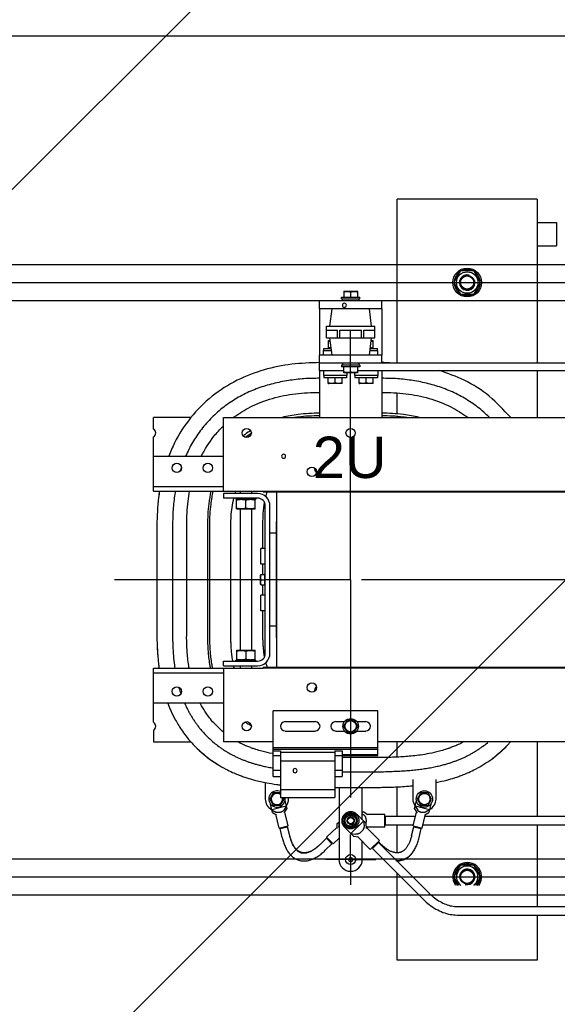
# Model space of a CAD drawing. Header units: centimetres. Extents: x -228435 to 111511, y -89367 to 428125.
# Tile 122 of 216: x -70587 to -69845, y 92964 to 94323. Entities that reach past the tile are written whole.
import ezdxf
from ezdxf.enums import TextEntityAlignment as Align

# ---------------------------------------------------------------- set-up
doc = ezdxf.new("R2010")
doc.units = ezdxf.units.CM
doc.header["$LTSCALE"] = 50
doc.linetypes.add('CENTER', pattern=[2, 1.25, -0.25, 0.25, -0.25])
doc.linetypes.add('HIDDEN2', pattern=[4.7625, 3.175, -1.5875])
doc.layers.add('ARCH_POMOCNICZE_IST', color=8, linetype='HIDDEN2')
doc.layers.add('ARCH_WIDOK_IST', color=8, linetype='Continuous')
doc.layers.add('ARCH_WIDOK', color=8, linetype='Continuous', lineweight=13)
doc.layers.add('EL_Transformator RESIBLOC', color=8, linetype='Continuous', lineweight=25)
doc.styles.add('TEXTSTYLE_4', font='txt', dxfattribs={"width": 0.8})

# ---------------------------------------------------------------- blocks, each defined once
blk = doc.blocks.new('resibloc 20-04')
at = {"layer": 'EL_Transformator RESIBLOC', "linetype": 'Continuous'}
for p, q in [((8946.12, 19094.04), (8946.12, 19116.65)), ((8965.41, 19116.65), (8946.12, 19116.65)), ((8965.41, 19116.65), (8965.41, 19094.04)), ((8965.41, 19113.44), (8968.09, 19113.44)), ((8968.09, 19113.44), (8968.09, 19110.23)), ((8965.41, 19110.23), (8968.09, 19110.23)), ((8954.84, 19106.76), (8953.91, 19105.15)), ((8956.69, 19106.76), (8954.84, 19106.76)), ((8957.62, 19105.15), (8956.69, 19106.76)), ((8953.91, 19105.15), (8954.84, 19103.55)), ((8954.02, 19105.35), (8953.98, 19105.35)), ((8953.98, 19104.96), (8954.02, 19104.96)), ((8956.69, 19103.55), (8957.62, 19105.15)), ((8938.73, 19103.92), (8938.81, 19103.95)), ((8938.73, 19103.92), (8938.73, 19103.14)), ((8938.81, 19103.95), (8940.58, 19103.95)), ((8939.69, 19103.85), (8939.69, 19103.14)), ((8940.66, 19103.92), (8940.58, 19103.95)), ((8940.66, 19103.14), (8940.66, 19103.92)), ((8954.84, 19103.55), (8956.69, 19103.55)), ((8935.41, 19101.54), (8935.41, 19102.61)), ((8943.98, 19102.61), (8935.41, 19102.61)), ((8938.41, 19102.88), (8938.41, 19103.14)), ((8938.41, 19103.14), (8940.98, 19103.14)), ((8938.41, 19102.88), (8940.98, 19102.88)), ((8938.56, 19102.61), (8938.56, 19102.88)), ((8940.82, 19102.61), (8940.82, 19102.88)), ((8940.98, 19102.88), (8940.98, 19103.14)), ((8943.98, 19101.54), (8943.98, 19102.61)), ((8935.41, 19101.54), (8935.41, 19095.11)), ((8943.98, 19101.54), (8935.41, 19101.54)), ((8936.82, 19099.13), (8937.12, 19101.54)), ((8942.57, 19099.13), (8942.27, 19101.54)), ((8943.98, 19101.54), (8943.98, 19095.11)), ((8936.37, 19097.52), (8936.37, 19099.13)), ((8936.37, 19099.13), (8943.02, 19099.13)), ((8936.38, 19097.52), (8936.38, 19098.59)), ((8936.38, 19098.59), (8937.86, 19098.59)), ((8937.86, 19097.52), (8937.86, 19098.59)), ((8938.21, 19097.52), (8938.21, 19098.59)), ((8938.21, 19098.59), (8941.18, 19098.59)), ((8941.18, 19097.52), (8941.18, 19098.59)), ((8941.53, 19097.52), (8941.53, 19098.59)), ((8941.53, 19098.59), (8943.01, 19098.59)), ((8943.01, 19097.52), (8943.01, 19098.59)), ((8943.02, 19097.52), (8943.02, 19099.13)), ((8936.37, 19097.52), (8943.02, 19097.52)), ((8936.59, 19097.11), (8936.66, 19097.14)), ((8936.59, 19097.11), (8936.59, 19096.1)), ((8936.66, 19097.14), (8936.87, 19097.14)), ((8937.12, 19095.11), (8936.82, 19097.52)), ((8942.27, 19095.11), (8942.57, 19097.52)), ((8942.52, 19097.14), (8942.73, 19097.14)), ((8942.8, 19097.11), (8942.73, 19097.14)), ((8942.8, 19096.1), (8942.8, 19097.11)), ((8935.94, 19095.11), (8935.94, 19095.75)), ((8935.94, 19095.75), (8937.04, 19095.75)), ((8936, 19095.75), (8936, 19096.07)), ((8936, 19096.07), (8937, 19096.07)), ((8936.66, 19096.07), (8936.59, 19096.1)), ((8942.35, 19095.75), (8943.44, 19095.75)), ((8942.39, 19096.07), (8943.39, 19096.07)), ((8942.73, 19096.07), (8942.8, 19096.1)), ((8943.39, 19095.75), (8943.39, 19096.07)), ((8943.44, 19095.11), (8943.44, 19095.75)), ((8935.41, 19092.97), (8935.41, 19095.11)), ((8943.98, 19095.11), (8935.41, 19095.11)), ((8943.98, 19094.04), (8935.41, 19094.04)), ((8938.57, 19094.04), (8938.57, 19093.77)), ((8940.83, 19094.04), (8940.83, 19093.77)), ((8943.98, 19094.04), (8943.98, 19095.11)), ((8999.41, 19094.04), (8943.98, 19094.04)), ((8935.41, 19092.97), (8935.41, 19086.54)), ((8938.73, 19092.97), (8935.41, 19092.97)), ((8935.94, 19092.97), (8935.94, 19092.32)), ((8938.41, 19093.77), (8938.41, 19093.5)), ((8940.98, 19093.77), (8938.41, 19093.77)), ((8940.98, 19093.5), (8938.41, 19093.5)), ((8938.73, 19092.73), (8938.73, 19093.5)), ((8938.73, 19092.73), (8938.81, 19092.7)), ((8940.58, 19092.7), (8938.81, 19092.7)), ((8939.16, 19092.7), (8939.16, 19092.32)), ((8939.69, 19092.79), (8939.69, 19093.5)), ((8940.23, 19092.7), (8940.23, 19092.32)), ((8940.66, 19092.73), (8940.58, 19092.7)), ((8940.66, 19092.73), (8940.66, 19093.5)), ((9002.73, 19092.97), (8940.66, 19092.97)), ((8940.98, 19093.77), (8940.98, 19093.5)), ((8943.44, 19092.97), (8943.44, 19092.32)), ((8943.98, 19092.97), (8943.98, 19086.54)), ((8965.41, 19092.97), (8965.41, 19086.54)), ((8939.16, 19092.32), (8935.94, 19092.32)), ((8936, 19092.32), (8936, 19092)), ((8939.11, 19092), (8936, 19092)), ((8936.59, 19091.23), (8936.59, 19092)), ((8937.55, 19091.29), (8937.55, 19092)), ((8938.52, 19091.23), (8938.52, 19092)), ((8939.11, 19092.32), (8939.11, 19092)), ((8943.44, 19092.32), (8940.23, 19092.32)), ((8940.28, 19092.32), (8940.28, 19092)), ((8943.39, 19092), (8940.28, 19092)), ((8940.87, 19091.23), (8940.87, 19092)), ((8941.84, 19091.29), (8941.84, 19092)), ((8942.8, 19091.23), (8942.8, 19092)), ((8943.39, 19092.32), (8943.39, 19092)), ((8936.58, 19091.23), (8936.66, 19091.2)), ((8938.44, 19091.2), (8936.66, 19091.2)), ((8938.52, 19091.23), (8938.44, 19091.2)), ((8940.87, 19091.23), (8940.95, 19091.2)), ((8942.73, 19091.2), (8940.95, 19091.2)), ((8942.81, 19091.23), (8942.73, 19091.2)), ((8946.12, 19087.03), (8946.12, 19089.91)), ((8912.49, 19084.94), (8912.49, 19086.54)), ((8917.69, 19086.54), (8912.49, 19086.54)), ((8922.13, 19076.36), (8922.13, 19086.54)), ((8922.13, 19086.54), (9085.26, 19086.54)), ((8946.12, 19086.54), (8946.12, 19086.71)), ((8912.49, 19076.36), (8912.49, 19083.84)), ((8912.49, 19081.18), (8922.13, 19081.18)), ((8912.49, 19077), (8922.13, 19077)), ((8912.49, 19076.36), (8927.64, 19076.36)), ((8924.45, 19076.36), (8924.45, 19076.05)), ((8926.03, 19076.36), (8926.03, 19076.05)), ((8927.64, 19076.36), (8927.64, 19076.26)), ((8927.64, 19076.36), (9079.75, 19076.36)), ((8922.13, 19076.05), (8922.13, 19075.4)), ((8926.85, 19076.05), (8922.13, 19076.05)), ((8926.85, 19075.4), (8922.13, 19075.4)), ((8923.85, 19075.4), (8923.85, 19075.28)), ((8926.63, 19075.28), (8923.85, 19075.28)), ((8924.04, 19075.28), (8923.95, 19075.24)), ((8923.96, 19073.92), (8923.96, 19075.24)), ((8925.24, 19074), (8925.24, 19075.16)), ((8926.45, 19075.28), (8926.53, 19075.24)), ((8926.53, 19073.92), (8926.53, 19075.24)), ((8926.63, 19075.4), (8926.63, 19075.28)), ((8927.64, 19076.26), (9079.75, 19076.26)), ((8929.52, 19052.05), (8929.52, 19076.26)), ((8923.95, 19073.92), (8924.04, 19073.88)), ((8926.45, 19073.88), (8924.04, 19073.88)), ((8924.45, 19073.88), (8924.45, 19054.43)), ((8926.03, 19073.88), (8926.03, 19054.43)), ((8926.53, 19073.92), (8926.45, 19073.88)), ((8927.92, 19053.98), (8927.92, 19074.33)), ((8928.56, 19053.98), (8928.56, 19074.33)), ((8912.96, 19071.65), (8912.96, 19056.65)), ((8915.12, 19071.65), (8915.12, 19056.65)), ((8917.07, 19056.65), (8917.07, 19071.65)), ((8919.93, 19071.65), (8919.93, 19056.65)), ((8920.25, 19056.65), (8920.25, 19071.65)), ((8923.12, 19071.65), (8923.12, 19056.65)), ((8927.59, 19068.44), (8927.59, 19071.65)), ((8929.42, 19072.19), (8929.42, 19056.12)), ((8929.52, 19072.19), (8929.42, 19072.19)), ((8929.42, 19070.58), (8928.56, 19070.58)), ((8927.28, 19066.3), (8927.28, 19068.44)), ((8927.92, 19068.44), (8927.28, 19068.44)), ((8927.92, 19066.3), (8927.28, 19066.3)), ((8927.59, 19064.85), (8927.59, 19066.3)), ((8927.3, 19064.85), (8927.27, 19064.78)), ((8927.27, 19063.53), (8927.27, 19064.78)), ((8927.3, 19064.85), (8927.83, 19064.85)), ((8927.34, 19064.15), (8927.83, 19064.15)), ((8927.83, 19064.85), (8927.83, 19064.96)), ((8927.92, 19064.96), (8927.83, 19064.96)), ((8927.83, 19063.35), (8927.83, 19064.84)), ((8927.3, 19063.46), (8927.27, 19063.53)), ((8927.3, 19063.46), (8927.83, 19063.46)), ((8927.59, 19062.01), (8927.59, 19063.46)), ((8927.92, 19063.35), (8927.83, 19063.35)), ((8927.28, 19059.87), (8927.28, 19062.01)), ((8927.92, 19062.01), (8927.28, 19062.01)), ((8927.92, 19059.87), (8927.28, 19059.87)), ((8927.59, 19056.65), (8927.59, 19059.87)), ((8929.42, 19057.73), (8928.56, 19057.73)), ((8929.42, 19056.12), (8929.52, 19056.12)), ((8923.95, 19054.39), (8924.04, 19054.43)), ((8923.96, 19054.39), (8923.96, 19053.07)), ((8924.04, 19054.43), (8926.45, 19054.43)), ((8925.24, 19054.31), (8925.24, 19053.15)), ((8926.53, 19054.39), (8926.45, 19054.43)), ((8926.53, 19053.07), (8926.53, 19054.39)), ((8912.49, 19044.47), (8912.49, 19051.95)), ((8912.49, 19051.95), (8927.64, 19051.95)), ((8922.13, 19052.26), (8922.13, 19052.9)), ((8922.13, 19052.9), (8926.85, 19052.9)), ((8922.13, 19052.26), (8926.85, 19052.26)), ((8922.13, 19051.95), (8922.13, 19041.77)), ((8923.85, 19052.9), (8923.85, 19053.03)), ((8923.85, 19053.03), (8926.63, 19053.03)), ((8924.04, 19053.03), (8923.95, 19053.07)), ((8924.45, 19052.26), (8924.45, 19051.95)), ((8926.03, 19052.26), (8926.03, 19051.95)), ((8926.45, 19053.03), (8926.53, 19053.07)), ((8926.63, 19052.9), (8926.63, 19053.03)), ((8927.64, 19051.95), (8927.64, 19052.05)), ((9079.75, 19052.05), (8927.64, 19052.05)), ((9079.75, 19051.95), (8927.64, 19051.95)), ((8912.49, 19051.31), (8922.13, 19051.31)), ((8922.13, 19047.13), (8912.49, 19047.13)), ((8928.98, 19037), (8928.98, 19046.06)), ((8943.44, 19046.06), (8928.98, 19046.06)), ((8943.44, 19039.9), (8943.44, 19046.06)), ((8934.82, 19044.56), (8930.64, 19044.56)), ((8938.84, 19044.56), (8937.61, 19044.56)), ((8939.2, 19044.77), (8938.71, 19043.92)), ((8938.71, 19043.92), (8939.2, 19043.06)), ((8940.19, 19044.77), (8939.2, 19044.77)), ((8940.68, 19043.92), (8940.19, 19044.77)), ((8940.19, 19043.06), (8940.68, 19043.92)), ((8941.78, 19044.56), (8940.55, 19044.56)), ((8912.49, 19043.36), (8912.49, 19041.77)), ((8930.64, 19043.27), (8934.82, 19043.27)), ((8937.61, 19043.27), (8938.84, 19043.27)), ((8939.2, 19043.06), (8940.19, 19043.06)), ((8940.55, 19043.27), (8941.78, 19043.27)), ((8912.49, 19041.77), (8917.66, 19041.77)), ((8928.98, 19041.77), (8922.13, 19041.77)), ((9085.26, 19041.77), (8943.44, 19041.77)), ((8946.12, 19039.67), (8946.12, 19041.77)), ((8965.41, 19041.77), (8965.41, 19031.48)), ((8943.44, 19040.97), (8928.98, 19040.97)), ((8943.44, 19040.7), (8928.98, 19040.7)), ((8928.98, 19040.54), (8930, 19040.54)), ((8928.98, 19039.9), (8930, 19039.9)), ((8930, 19040.54), (8930, 19034.11)), ((8930, 19040.33), (8937.5, 19040.33)), ((8937.5, 19040.54), (8937.5, 19034.11)), ((8937.5, 19040.54), (8938.52, 19040.54)), ((8937.5, 19039.9), (8943.44, 19039.9)), ((8938.52, 19040.54), (8938.52, 19037)), ((8943.44, 19040), (8938.52, 19040)), ((8930, 19039.15), (8937.5, 19039.15)), ((8942.91, 19039.6), (8938.52, 19039.6)), ((8928.98, 19037.86), (8930, 19037.86)), ((8928.98, 19037), (8930, 19037)), ((8937.5, 19037.86), (8938.52, 19037.86)), ((8937.5, 19037), (8938.52, 19037)), ((8938.52, 19037.65), (8942.91, 19037.65)), ((8927.91, 19036.18), (8927.91, 19033.89)), ((8946.12, 19031.48), (8946.12, 19035.58)), ((8948.27, 19036.57), (8948.27, 19033.89)), ((8951.48, 19033.89), (8951.48, 19036.57)), ((8929.02, 19034.75), (8928.53, 19033.89)), ((8930, 19034.75), (8929.02, 19034.75)), ((8930, 19035.18), (8937.5, 19035.18)), ((8937.5, 19035.5), (8942.91, 19035.5)), ((8938.09, 19035.5), (8938.09, 19025.53)), ((8941.3, 19031.02), (8941.3, 19035.5)), ((8949.38, 19034.75), (8948.88, 19033.89)), ((8950.37, 19034.75), (8949.38, 19034.75)), ((8950.86, 19033.89), (8950.37, 19034.75)), ((8928.53, 19033.89), (8929.02, 19033.03)), ((8928.92, 19032.04), (8928.64, 19033.19)), ((8930.81, 19032.88), (8928.83, 19032.4)), ((8929.02, 19033.03), (8930.01, 19033.03)), ((8930, 19034.11), (8937.5, 19034.11)), ((8930.01, 19033.03), (8930.51, 19033.89)), ((8930.51, 19033.89), (8930.38, 19034.11)), ((8930.81, 19032.88), (8930.45, 19032.34)), ((8930.62, 19033.67), (8930.89, 19032.52)), ((8931.12, 19033.89), (8931.12, 19034.11)), ((8948.5, 19032.52), (8948.77, 19033.67)), ((8948.58, 19032.88), (8948.94, 19032.34)), ((8950.56, 19032.4), (8948.58, 19032.88)), ((8948.88, 19033.89), (8949.38, 19033.03)), ((8949.38, 19033.03), (8950.37, 19033.03)), ((8950.37, 19033.03), (8950.86, 19033.89)), ((8950.75, 19033.19), (8950.47, 19032.04)), ((8928.83, 19032.4), (8929.39, 19032.08)), ((8928.92, 19032.04), (8929.48, 19031.72)), ((8929.82, 19029.88), (8929.36, 19031.78)), ((8930.54, 19031.98), (8930.89, 19032.52)), ((8931.07, 19030.19), (8930.61, 19032.09)), ((8939.2, 19031.75), (8938.71, 19030.89)), ((8940.19, 19031.75), (8939.2, 19031.75)), ((8940.68, 19030.89), (8940.19, 19031.75)), ((8940.57, 19031.76), (8941.83, 19030.5)), ((8941.3, 19032.12), (8941.48, 19032.12)), ((8941.3, 19031.86), (8941.52, 19031.69)), ((8942.01, 19031.69), (8941.48, 19032.12)), ((8944.41, 19031.77), (8941.91, 19031.77)), ((8944.41, 19030), (8944.41, 19031.77)), ((8948.32, 19030.19), (8948.78, 19032.09)), ((8948.5, 19032.52), (8948.85, 19031.98)), ((8949.57, 19029.88), (8950.03, 19031.78)), ((8949.91, 19031.72), (8950.47, 19032.04)), ((8950.56, 19032.4), (8950, 19032.08)), ((8929.82, 19029.88), (8931.07, 19030.19)), ((8937.79, 19030.48), (8938.09, 19030.76)), ((8937.79, 19030.48), (8937.8, 19029.84)), ((8938.09, 19030.71), (8938.06, 19030.74)), ((8938.06, 19030.74), (8938.07, 19030.09)), ((8938.71, 19030.89), (8939.2, 19030.03)), ((8941.48, 19030.85), (8939.73, 19029.11)), ((8940.19, 19030.03), (8940.68, 19030.89)), ((8940.66, 19030.99), (8940.62, 19030.99)), ((8940.62, 19030.78), (8940.66, 19030.78)), ((8941.48, 19030.85), (8941.55, 19030.17)), ((8941.9, 19029.82), (8941.83, 19030.5)), ((8944.52, 19031.42), (8944.41, 19031.42)), ((8944.52, 19030.35), (8944.41, 19030.35)), ((8944.52, 19030.3), (8944.52, 19031.48)), ((8948.63, 19031.48), (8944.52, 19031.48)), ((8948.35, 19030.3), (8944.52, 19030.3)), ((8946.12, 19026.47), (8946.12, 19030.3)), ((8948.32, 19030.19), (8949.57, 19029.88)), ((8998.87, 19030.3), (8949.67, 19030.3)), ((8998.87, 19031.48), (8949.95, 19031.48)), ((8965.41, 19030.3), (8965.41, 19019.05)), ((8929.95, 19029.81), (8930.99, 19030.06)), ((8930.25, 19028.56), (8929.95, 19029.81)), ((8930.08, 19029.84), (8930.06, 19029.94)), ((8930.86, 19030.03), (8930.84, 19030.13)), ((8931.29, 19028.81), (8930.99, 19030.06)), ((8936.38, 19028.62), (8937.8, 19029.97)), ((8940.08, 19028.76), (8938.82, 19030.02)), ((8939.2, 19030.03), (8940.19, 19030.03)), ((8939.73, 19029.11), (8940.42, 19029.03)), ((8941.88, 19029.98), (8942.01, 19030.09)), ((8943.65, 19028.18), (8941.89, 19029.95)), ((8944.41, 19030), (8941.91, 19030)), ((8948.09, 19028.81), (8948.4, 19030.06)), ((8948.4, 19030.06), (8949.44, 19029.81)), ((8948.53, 19030.03), (8948.55, 19030.13)), ((8949.14, 19028.56), (8949.44, 19029.81)), ((8949.31, 19029.84), (8949.33, 19029.94)), ((8936.38, 19028.47), (8935.44, 19027.58)), ((8937.11, 19027.69), (8936.18, 19026.81)), ((8936.38, 19028.62), (8937.27, 19027.69)), ((8937.11, 19027.69), (8936.38, 19028.47)), ((8937.27, 19027.69), (8938.09, 19028.47)), ((8940.08, 19028.76), (8940.77, 19028.68)), ((8942.4, 19026.93), (8940.64, 19028.7)), ((8941.3, 19025.53), (8941.3, 19028.03)), ((8942.4, 19026.93), (8943.65, 19028.18)), ((8943.52, 19027.9), (8942.69, 19027.06)), ((8943.41, 19027.93), (8943.48, 19027.86)), ((8943.49, 19028.02), (8943.95, 19027.58)), ((8943.52, 19027.9), (8950.51, 19020.9)), ((8942.65, 19027.18), (8942.73, 19027.1)), ((8942.69, 19027.06), (8949.68, 19020.07)), ((8946.12, 19025.29), (8946.12, 19025.37)), ((8954.84, 19024.76), (8953.91, 19023.15)), ((8956.69, 19024.76), (8954.84, 19024.76)), ((8957.62, 19023.15), (8956.69, 19024.76)), ((8946.12, 19011.65), (8946.12, 19023.63)), ((8957.56, 19023.35), (8957.51, 19023.35)), ((8953.91, 19023.15), (8954.59, 19021.98)), ((8956.94, 19021.98), (8957.62, 19023.15)), ((8957.51, 19022.96), (8957.56, 19022.96)), ((8950.51, 19020.9), (8950.54, 19020.87)), ((8949.68, 19020.07), (8949.72, 19020.03)), ((8954.37, 19019.05), (9053.02, 19019.05)), ((8954.37, 19017.87), (9053.02, 19017.87)), ((8965.41, 19017.87), (8965.41, 19011.65)), ((8965.41, 19011.65), (8946.12, 19011.65))]:
    blk.add_line(p, q, dxfattribs=at)
at = {"layer": 'EL_Transformator RESIBLOC', "linetype": 'CENTER', "ltscale": 30}
for p, q in [((8898.71, 19105.15), (9110.09, 19105.15)), ((8898.71, 19023.15), (9110.09, 19023.15))]:
    blk.add_line(p, q, dxfattribs=at)
at = {"layer": 'EL_Transformator RESIBLOC', "linetype": 'CENTER'}
for p, q in [((8939.69, 19093.5), (8939.69, 19098.42)), ((8939.69, 19064.15), (8939.69, 19092.79)), ((8927.34, 19064.15), (8907.1, 19064.15)), ((8936.91, 19064.15), (8927.83, 19064.15)), ((8939.69, 19064.15), (8936.91, 19064.15)), ((8939.69, 19064.15), (8939.69, 19034.08)), ((9003.69, 19064.15), (8939.69, 19064.15)), ((8939.69, 19025.53), (8939.69, 19029.01)), ((8939.69, 19025.53), (8936.22, 19025.53)), ((8939.69, 19025.53), (8939.69, 19022.05)), ((8939.69, 19025.53), (8943.17, 19025.53))]:
    blk.add_line(p, q, dxfattribs=at)
at = {"layer": 'EL_Transformator RESIBLOC', "linetype": 'Continuous'}
for centre, radius in [((8955.77, 19105.15), 1.98), ((8955.77, 19105.15), 1.48), ((8955.77, 19105.15), 0.985), ((8955.77, 19105.15), 0.907), ((8925.35, 19084.39), 0.643), ((8939.69, 19084.39), 0.643), ((8915.71, 19079.57), 0.643), ((8919.99, 19079.57), 0.643), ((8934.34, 19079.04), 0.643), ((8915.71, 19048.74), 0.643), ((8919.99, 19048.74), 0.643), ((8934.34, 19049.27), 0.643), ((8925.35, 19043.92), 0.643), ((8939.69, 19043.92), 1.07), ((8939.69, 19043.92), 0.782), ((8949.87, 19033.89), 1.13), ((8949.87, 19033.89), 0.782), ((8939.69, 19030.89), 1.13), ((8939.69, 19030.89), 0.782), ((8939.69, 19030.89), 0.484), ((8939.69, 19030.89), 0.437), ((8939.69, 19025.53), 0.696), ((8955.77, 19023.15), 0.985), ((8955.77, 19023.15), 0.907)]:
    blk.add_circle(centre, radius, dxfattribs=at)
for centre, radius, start, end in [((8955.77, 19105.15), 1.8, 123.4386, 173.8494), ((8955.77, 19105.15), 1.07, 75, 15), ((8955.77, 19105.15), 1.8, 63.4943, 116.693), ((8955.77, 19105.15), 1.8, 3.3262, 56.481), ((8955.77, 19105.15), 1.8, 186.1506, 236.5614), ((8955.77, 19105.15), 1.8, 303.519, 356.6738), ((8955.77, 19105.15), 1.8, 243.307, 296.5057), ((8938.83, 19102.01), 0.278, 0, 180), ((8938.83, 19102.01), 0.278, 180, 0), ((8912.16, 19084.39), 0.643, 301.1089, 58.8911), ((8930.44, 19081.18), 0.278, 0, 180), ((8930.44, 19081.18), 0.278, 180, 0), ((8935.41, 19079.57), 0.75, 180, 233.4914), ((8926.85, 19074.33), 1.71, 0, 90), ((8926.85, 19074.33), 1.07, 0, 90), ((8926.85, 19053.98), 1.07, 270, 0), ((8926.85, 19053.98), 1.71, 270, 0), ((8935.41, 19048.74), 0.75, 126.5086, 180), ((8912.16, 19043.92), 0.643, 301.1089, 58.8911), ((8930.64, 19043.92), 0.643, 90, 270), ((8934.82, 19043.92), 0.643, 270, 90), ((8937.61, 19043.92), 0.643, 90, 270), ((8941.78, 19043.92), 0.643, 270, 90), ((8932.02, 19037.8), 0.278, 0, 180), ((8932.02, 19037.8), 0.278, 180, 0), ((8929.52, 19033.89), 1.13, 64.5814, 11.4403), ((8929.52, 19033.89), 0.782, 51.8423, 16.5827), ((8929.52, 19033.89), 1.61, 180, 243.0757), ((8929.52, 19033.89), 1.61, 321.9693, 0), ((8949.87, 19033.89), 1.61, 180, 215.96), ((8949.87, 19033.89), 1.61, 294.7467, 0), ((8939.69, 19030.89), 1.23, 45, 225), ((8939.69, 19030.89), 0.97, 122.533, 177.5289), ((8939.69, 19030.89), 0.97, 62.4012, 117.5111), ((8939.69, 19030.89), 0.97, 6.2803, 57.4736), ((8939.69, 19030.89), 0.97, 182.4711, 237.467), ((8939.69, 19030.89), 0.536, 255, 195), ((8939.69, 19030.89), 0.97, 302.5264, 353.7197), ((8939.69, 19030.89), 0.97, 242.4889, 297.5988), ((8939.69, 19025.53), 1.61, 180, 0), ((8939.69, 19025.53), 0.278, 0, 180), ((8939.69, 19025.53), 0.278, 180, 0), ((8955.77, 19023.15), 1.98, 323.505, 215.7107), ((8955.77, 19023.15), 1.8, 63.307, 116.5057), ((8955.77, 19023.15), 1.8, 123.519, 176.6738), ((8955.77, 19023.15), 1.48, 307.3666, 232.6334), ((8955.77, 19023.15), 1.07, 255, 195), ((8955.77, 19023.15), 1.8, 6.1506, 56.5614), ((8955.77, 19023.15), 1.8, 183.3262, 220.9331), ((8955.77, 19023.15), 1.8, 319.085, 353.8494)]:
    blk.add_arc(centre, radius, start, end, dxfattribs=at)
for points in [[(8938.73, 19103.85), (8938.85, 19103.88), (8938.97, 19103.9), (8939.09, 19103.91), (8939.21, 19103.92), (8939.33, 19103.91), (8939.45, 19103.9), (8939.57, 19103.88), (8939.69, 19103.85)], [(8939.69, 19103.85), (8939.82, 19103.88), (8939.94, 19103.9), (8940.06, 19103.91), (8940.18, 19103.92), (8940.3, 19103.91), (8940.42, 19103.9), (8940.54, 19103.88), (8940.66, 19103.85)], [(8936.59, 19097.05), (8936.7, 19097.07), (8936.8, 19097.09), (8936.87, 19097.1)], [(8942.52, 19097.1), (8942.58, 19097.09), (8942.69, 19097.07), (8942.8, 19097.05)], [(8937, 19096.1), (8936.91, 19096.11), (8936.8, 19096.12), (8936.7, 19096.14), (8936.59, 19096.17)], [(8942.8, 19096.17), (8942.69, 19096.14), (8942.58, 19096.12), (8942.48, 19096.11), (8942.39, 19096.1)], [(8935.41, 19094.1), (8931.57, 19093.87), (8927.76, 19093.1), (8924.04, 19091.66), (8920.57, 19089.45), (8917.62, 19086.49), (8915.4, 19083.02), (8914.59, 19081.18)], [(8945.05, 19094.08), (8943.98, 19094.1)], [(8945.05, 19094.08), (8943.98, 19094.1)], [(8939.69, 19092.79), (8939.57, 19092.76), (8939.45, 19092.74), (8939.33, 19092.73), (8939.21, 19092.73), (8939.09, 19092.73), (8938.97, 19092.74), (8938.85, 19092.76), (8938.73, 19092.79)], [(8940.66, 19092.79), (8940.54, 19092.76), (8940.42, 19092.74), (8940.3, 19092.73), (8940.18, 19092.73), (8940.06, 19092.73), (8939.94, 19092.74), (8939.82, 19092.76), (8939.69, 19092.79)], [(8961.72, 19086.56), (8958.82, 19089.45), (8955.35, 19091.66), (8951.94, 19093.01)], [(8961.72, 19086.56), (8958.82, 19089.45), (8955.35, 19091.66), (8951.94, 19093.01)], [(8935.41, 19091.94), (8933.25, 19091.87), (8931.1, 19091.62), (8928.98, 19091.19), (8926.91, 19090.56), (8924.94, 19089.7), (8923.07, 19088.6), (8921.34, 19087.27), (8919.79, 19085.73), (8918.46, 19084), (8917.37, 19082.13), (8916.93, 19081.19)], [(8937.55, 19091.29), (8937.41, 19091.26), (8937.27, 19091.24), (8937.14, 19091.23), (8937, 19091.23), (8936.87, 19091.24), (8936.73, 19091.26), (8936.59, 19091.29)], [(8938.52, 19091.29), (8938.38, 19091.26), (8938.24, 19091.24), (8938.1, 19091.23), (8937.97, 19091.23), (8937.83, 19091.24), (8937.69, 19091.26), (8937.55, 19091.29)], [(8941.84, 19091.29), (8941.7, 19091.26), (8941.56, 19091.24), (8941.42, 19091.23), (8941.29, 19091.23), (8941.15, 19091.24), (8941.01, 19091.26), (8940.87, 19091.29)], [(8942.8, 19091.29), (8942.66, 19091.26), (8942.52, 19091.24), (8942.39, 19091.23), (8942.25, 19091.23), (8942.12, 19091.24), (8941.98, 19091.26), (8941.84, 19091.29)], [(8958.82, 19086.56), (8958.05, 19087.27), (8956.32, 19088.6), (8954.45, 19089.7), (8952.47, 19090.56), (8950.41, 19091.19), (8948.29, 19091.62), (8946.14, 19091.87), (8943.98, 19091.94)], [(8923.55, 19086.57), (8925.87, 19087.99), (8928.89, 19089.16), (8932.08, 19089.8), (8935.41, 19090)], [(8943.98, 19090), (8947.31, 19089.8), (8950.5, 19089.16), (8953.52, 19087.99), (8955.84, 19086.57)], [(8935.41, 19087.13), (8932.43, 19086.95), (8930.23, 19086.55)], [(8931.86, 19086.55), (8932.47, 19086.64), (8935.41, 19086.81)], [(8949.16, 19086.55), (8946.96, 19086.95), (8943.98, 19087.13)], [(8943.98, 19086.81), (8946.92, 19086.64), (8947.53, 19086.55)], [(8919.07, 19081.18), (8920.82, 19083.93), (8922.11, 19085.34)], [(8925.81, 19084.65), (8924.92, 19084.01), (8924.88, 19083.97)], [(8925.9, 19084.71), (8925.81, 19084.65)], [(8925.17, 19083.79), (8925.97, 19084.37)], [(8916.31, 19079.58), (8916.19, 19079.22)], [(8916.32, 19079.61), (8916.31, 19079.58)], [(8913.32, 19076.36), (8913.19, 19075.49), (8912.96, 19071.65)], [(8913.32, 19076.36), (8913.19, 19075.49), (8913.18, 19075.38)], [(8915.5, 19076.36), (8915.49, 19076.29)], [(8917.07, 19071.65), (8917.26, 19074.98), (8917.48, 19076.36)], [(8920.4, 19076.36), (8920.11, 19074.63), (8919.93, 19071.65)], [(8920.25, 19071.65), (8920.43, 19074.59), (8920.73, 19076.36)], [(8923.82, 19076.36), (8923.77, 19076.23), (8923.71, 19076.05)], [(8915.49, 19076.29), (8915.44, 19075.96), (8915.2, 19073.81), (8915.12, 19071.65)], [(8923.54, 19075.41), (8923.28, 19074.1), (8923.12, 19071.65)], [(8923.96, 19075.16), (8924.1, 19075.19), (8924.24, 19075.22), (8924.39, 19075.23), (8924.53, 19075.24), (8924.67, 19075.24), (8924.81, 19075.23), (8924.95, 19075.22), (8925.09, 19075.19), (8925.24, 19075.16)], [(8925.24, 19075.16), (8925.39, 19075.19), (8925.53, 19075.22), (8925.67, 19075.23), (8925.81, 19075.24), (8925.95, 19075.24), (8926.1, 19075.23), (8926.24, 19075.22), (8926.38, 19075.19), (8926.53, 19075.16)], [(8927.98, 19075.59), (8928.02, 19075.73), (8928.15, 19076.09), (8928.22, 19076.26)], [(8925.24, 19074), (8925.09, 19073.97), (8924.95, 19073.94), (8924.81, 19073.93), (8924.67, 19073.92), (8924.53, 19073.92), (8924.39, 19073.93), (8924.24, 19073.94), (8924.1, 19073.97), (8923.96, 19074)], [(8926.53, 19074), (8926.38, 19073.97), (8926.24, 19073.94), (8926.1, 19073.93), (8925.95, 19073.92), (8925.81, 19073.92), (8925.67, 19073.93), (8925.53, 19073.94), (8925.39, 19073.97), (8925.24, 19074)], [(8927.59, 19071.65), (8927.59, 19072.09), (8927.6, 19072.52), (8927.62, 19072.94), (8927.64, 19073.36), (8927.67, 19073.78), (8927.72, 19074.19), (8927.77, 19074.59), (8927.8, 19074.79)], [(8927.34, 19064.15), (8927.32, 19064.23), (8927.31, 19064.31), (8927.3, 19064.39), (8927.3, 19064.46), (8927.3, 19064.54), (8927.3, 19064.62), (8927.31, 19064.69), (8927.32, 19064.77), (8927.34, 19064.85)], [(8927.34, 19063.46), (8927.32, 19063.54), (8927.31, 19063.61), (8927.3, 19063.69), (8927.3, 19063.77), (8927.3, 19063.84), (8927.3, 19063.92), (8927.31, 19064), (8927.32, 19064.07), (8927.34, 19064.15)], [(8912.96, 19056.65), (8912.97, 19055.74), (8913.01, 19054.77), (8913.03, 19054.35)], [(8912.96, 19056.65), (8912.97, 19055.74), (8913.01, 19054.77), (8913.07, 19053.74), (8913.17, 19052.63), (8913.25, 19051.99)], [(8915.12, 19056.65), (8915.15, 19055.06), (8915.24, 19053.63), (8915.38, 19052.37), (8915.43, 19051.99)], [(8917.4, 19051.95), (8917.39, 19052.03), (8917.25, 19053.09), (8917.16, 19054.05), (8917.1, 19054.96), (8917.07, 19055.82), (8917.07, 19056.65)], [(8919.93, 19056.65), (8919.94, 19055.88), (8919.97, 19055.09), (8920.02, 19054.27), (8920.1, 19053.41), (8920.22, 19052.48), (8920.32, 19051.95)], [(8920.64, 19051.95), (8920.54, 19052.53), (8920.42, 19053.44), (8920.34, 19054.29), (8920.29, 19055.11), (8920.26, 19055.89), (8920.25, 19056.65)], [(8923.12, 19056.65), (8923.13, 19055.95), (8923.15, 19055.24), (8923.19, 19054.51), (8923.26, 19053.76), (8923.37, 19052.99), (8923.38, 19052.9)], [(8927.81, 19053.53), (8927.78, 19053.69), (8927.72, 19054.17), (8927.67, 19054.65), (8927.63, 19055.14), (8927.61, 19055.64), (8927.59, 19056.15), (8927.59, 19056.65)], [(8913.03, 19054.35), (8913.07, 19053.74), (8913.17, 19052.63), (8913.25, 19051.99)], [(8923.96, 19054.31), (8924.1, 19054.34), (8924.24, 19054.37), (8924.39, 19054.38), (8924.53, 19054.39), (8924.67, 19054.39), (8924.81, 19054.38), (8924.95, 19054.37), (8925.09, 19054.34), (8925.24, 19054.31)], [(8925.24, 19054.31), (8925.39, 19054.34), (8925.53, 19054.37), (8925.67, 19054.38), (8925.81, 19054.39), (8925.95, 19054.39), (8926.1, 19054.38), (8926.24, 19054.37), (8926.38, 19054.34), (8926.53, 19054.31)], [(8923.5, 19052.26), (8923.53, 19052.16), (8923.57, 19051.95)], [(8925.24, 19053.15), (8925.09, 19053.12), (8924.95, 19053.09), (8924.81, 19053.08), (8924.67, 19053.07), (8924.53, 19053.07), (8924.39, 19053.08), (8924.24, 19053.09), (8924.1, 19053.12), (8923.96, 19053.15)], [(8926.53, 19053.15), (8926.38, 19053.12), (8926.24, 19053.09), (8926.1, 19053.08), (8925.95, 19053.07), (8925.81, 19053.07), (8925.67, 19053.08), (8925.53, 19053.09), (8925.39, 19053.12), (8925.24, 19053.15)], [(8928.24, 19052.04), (8928.12, 19052.33), (8927.99, 19052.73)], [(8916.01, 19049.28), (8916.19, 19048.69)], [(8916.19, 19048.69), (8916.21, 19048.62)], [(8916.21, 19048.62), (8916.27, 19048.44)], [(8914.45, 19047.12), (8914.88, 19046.08), (8915.54, 19044.76), (8915.97, 19044.03), (8916.49, 19043.25), (8917.14, 19042.37), (8917.98, 19041.4), (8920.22, 19039.4)], [(8916.78, 19047.13), (8916.9, 19046.86), (8917.11, 19046.41), (8917.33, 19045.99), (8917.57, 19045.57), (8917.81, 19045.15), (8918.07, 19044.75), (8918.34, 19044.35), (8918.63, 19043.97), (8918.94, 19043.57), (8919.31, 19043.14), (8919.74, 19042.67), (8920.25, 19042.17), (8920.84, 19041.65), (8921.5, 19041.14)], [(8922.13, 19043.11), (8920.98, 19044.2), (8920.34, 19044.93), (8919.85, 19045.59), (8919.46, 19046.18), (8919.13, 19046.75), (8918.93, 19047.13)], [(8925.12, 19044.5), (8925.66, 19044.2), (8925.73, 19044.16)], [(8925.73, 19044.16), (8925.96, 19044.05)], [(8921.5, 19041.14), (8921.88, 19040.87), (8922.26, 19040.62), (8922.65, 19040.37), (8923.05, 19040.14), (8923.46, 19039.93), (8923.87, 19039.72), (8924.28, 19039.53), (8924.69, 19039.35), (8925.12, 19039.19), (8925.54, 19039.03), (8925.97, 19038.89), (8926.41, 19038.75), (8926.91, 19038.61), (8927.48, 19038.47), (8928.13, 19038.32), (8928.85, 19038.19), (8928.98, 19038.16)], [(8928.96, 19040.14), (8928.87, 19040.16), (8927.46, 19040.48), (8926.62, 19040.72), (8926.15, 19040.88), (8925.65, 19041.07), (8925.06, 19041.31), (8924.34, 19041.66), (8924.12, 19041.77)], [(8955.26, 19041.77), (8955.05, 19041.66), (8954.33, 19041.31), (8953.74, 19041.07), (8953.24, 19040.88), (8952.77, 19040.72), (8951.93, 19040.48), (8950.52, 19040.16), (8949.34, 19039.96), (8948.28, 19039.84), (8947.29, 19039.75), (8946.36, 19039.68), (8945.47, 19039.64), (8944.6, 19039.62), (8943.75, 19039.6), (8942.91, 19039.6)], [(8942.91, 19037.65), (8944.21, 19037.66), (8945.4, 19037.7), (8946.47, 19037.74), (8947.43, 19037.81), (8948.29, 19037.88), (8949.11, 19037.97), (8949.9, 19038.08), (8950.68, 19038.21), (8951.43, 19038.36), (8952.12, 19038.52), (8952.71, 19038.67), (8953.22, 19038.82), (8953.68, 19038.97), (8954.12, 19039.13), (8954.56, 19039.3), (8955.01, 19039.49), (8955.44, 19039.68), (8955.86, 19039.89), (8956.28, 19040.11), (8956.69, 19040.35), (8957.1, 19040.6), (8957.5, 19040.86), (8957.89, 19041.14)], [(8957.89, 19041.14), (8958.55, 19041.65), (8958.68, 19041.77)], [(8959.17, 19039.4), (8961.41, 19041.4), (8961.74, 19041.76)], [(8960.74, 19040.72), (8961.41, 19041.4), (8961.74, 19041.76)], [(8918.65, 19040.72), (8920.22, 19039.4)], [(8928.98, 19040.14), (8928.96, 19040.14)], [(8959.17, 19039.4), (8960.74, 19040.72)], [(8920.22, 19039.4), (8921.42, 19038.6)], [(8920.22, 19039.4), (8922.46, 19038.02), (8923.38, 19037.57), (8924.15, 19037.25), (8924.78, 19037.01), (8925.37, 19036.81), (8926.41, 19036.51), (8928.11, 19036.13), (8929.48, 19035.9), (8930, 19035.83)], [(8951.48, 19036.17), (8952.98, 19036.51), (8954.02, 19036.81), (8954.61, 19037.01), (8955.24, 19037.25), (8956, 19037.57), (8956.93, 19038.02), (8959.17, 19039.4)], [(8942.91, 19035.5), (8943.79, 19035.5), (8944.69, 19035.52), (8945.62, 19035.54), (8946.59, 19035.59), (8947.61, 19035.66), (8948.27, 19035.71)], [(8930.45, 19032.34), (8930.4, 19032.27), (8930.33, 19032.21), (8930.25, 19032.15), (8930.16, 19032.1), (8930.06, 19032.07), (8929.96, 19032.04), (8929.86, 19032.02), (8929.76, 19032.01), (8929.66, 19032.01), (8929.56, 19032.02), (8929.47, 19032.04), (8929.39, 19032.08)], [(8941.52, 19031.69), (8941.6, 19031.61), (8941.66, 19031.52), (8941.72, 19031.41), (8941.76, 19031.29), (8941.79, 19031.16), (8941.81, 19031.02), (8941.82, 19030.89), (8941.81, 19030.75), (8941.79, 19030.62), (8941.78, 19030.55)], [(8950, 19032.08), (8949.92, 19032.04), (8949.83, 19032.02), (8949.73, 19032.01), (8949.63, 19032.01), (8949.53, 19032.02), (8949.43, 19032.04), (8949.33, 19032.07), (8949.23, 19032.1), (8949.14, 19032.15), (8949.06, 19032.21), (8948.99, 19032.27), (8948.94, 19032.34)], [(8941.55, 19030.17), (8941.55, 19030.06), (8941.53, 19029.94), (8941.49, 19029.82), (8941.44, 19029.71), (8941.37, 19029.6), (8941.29, 19029.49), (8941.19, 19029.39), (8941.09, 19029.3), (8940.99, 19029.22), (8940.88, 19029.15), (8940.76, 19029.09), (8940.64, 19029.05), (8940.53, 19029.03), (8940.42, 19029.03)], [(8935.44, 19027.58), (8935.28, 19027.43), (8935.09, 19027.27), (8934.9, 19027.12), (8934.7, 19026.98), (8934.51, 19026.86), (8934.33, 19026.75), (8934.15, 19026.67), (8933.97, 19026.6), (8933.81, 19026.54), (8933.66, 19026.51), (8933.51, 19026.48), (8933.37, 19026.47), (8933.22, 19026.47), (8933.08, 19026.48), (8932.94, 19026.51), (8932.81, 19026.55), (8932.68, 19026.6), (8932.55, 19026.66), (8932.44, 19026.74), (8932.32, 19026.83), (8932.21, 19026.93), (8932.1, 19027.05), (8932, 19027.18), (8931.89, 19027.33), (8931.79, 19027.5), (8931.69, 19027.69), (8931.59, 19027.9), (8931.5, 19028.12), (8931.42, 19028.35), (8931.35, 19028.58), (8931.29, 19028.81)], [(8935.44, 19027.58), (8935.27, 19027.42), (8935.08, 19027.25), (8934.88, 19027.1), (8934.68, 19026.95), (8934.48, 19026.82), (8934.29, 19026.71), (8934.11, 19026.62), (8933.94, 19026.55), (8933.77, 19026.49), (8933.62, 19026.45), (8933.47, 19026.42), (8933.33, 19026.41), (8933.19, 19026.41), (8933.06, 19026.42), (8932.92, 19026.44), (8932.79, 19026.48), (8932.67, 19026.53), (8932.55, 19026.6), (8932.43, 19026.67), (8932.32, 19026.76), (8932.21, 19026.87), (8932.11, 19026.98), (8932, 19027.12), (8931.9, 19027.28), (8931.79, 19027.45), (8931.69, 19027.65), (8931.6, 19027.86), (8931.51, 19028.09), (8931.43, 19028.33), (8931.36, 19028.57), (8931.29, 19028.81)], [(8938.09, 19029.96), (8938.07, 19030.01), (8938.07, 19030.09)], [(8948.09, 19028.81), (8948.04, 19028.58), (8947.97, 19028.35), (8947.89, 19028.12), (8947.8, 19027.9), (8947.7, 19027.69), (8947.6, 19027.5), (8947.5, 19027.33), (8947.39, 19027.18), (8947.29, 19027.05), (8947.18, 19026.93), (8947.07, 19026.83), (8946.95, 19026.74), (8946.84, 19026.66), (8946.71, 19026.6), (8946.58, 19026.55), (8946.45, 19026.51), (8946.31, 19026.48), (8946.17, 19026.47), (8946.02, 19026.47), (8945.88, 19026.48), (8945.73, 19026.51), (8945.58, 19026.54), (8945.42, 19026.6), (8945.24, 19026.67), (8945.06, 19026.75), (8944.88, 19026.86), (8944.69, 19026.98), (8944.49, 19027.12), (8944.3, 19027.27), (8944.11, 19027.43), (8943.95, 19027.58)], [(8930.25, 19028.56), (8930.33, 19028.27), (8930.42, 19027.97), (8930.52, 19027.66), (8930.64, 19027.36), (8930.78, 19027.08), (8930.92, 19026.81), (8931.08, 19026.57), (8931.25, 19026.34), (8931.42, 19026.14), (8931.61, 19025.96), (8931.82, 19025.8), (8932.04, 19025.65), (8932.29, 19025.53), (8932.55, 19025.43), (8932.83, 19025.37), (8933.11, 19025.34), (8933.37, 19025.34), (8933.63, 19025.36), (8933.89, 19025.41), (8934.15, 19025.49), (8934.41, 19025.59), (8934.68, 19025.71), (8934.94, 19025.85), (8935.21, 19026.02), (8935.47, 19026.2), (8935.73, 19026.4), (8935.97, 19026.61), (8936.18, 19026.81)], [(8936.55, 19028.45), (8936.47, 19028.37)], [(8937.02, 19027.79), (8937.1, 19027.86)], [(8946.02, 19025.4), (8946.27, 19025.4), (8946.54, 19025.43), (8946.82, 19025.5), (8947.08, 19025.59), (8947.32, 19025.71), (8947.55, 19025.85), (8947.75, 19026.01), (8947.94, 19026.18), (8948.12, 19026.37), (8948.29, 19026.58), (8948.44, 19026.82), (8948.59, 19027.07), (8948.72, 19027.34), (8948.85, 19027.63), (8948.96, 19027.94), (8949.06, 19028.25), (8949.14, 19028.56)], [(8946.05, 19025.37), (8946.28, 19025.37), (8946.55, 19025.4), (8946.82, 19025.47), (8947.08, 19025.56), (8947.33, 19025.68), (8947.55, 19025.82), (8947.76, 19025.98), (8947.94, 19026.16), (8948.12, 19026.35), (8948.29, 19026.56), (8948.44, 19026.8), (8948.59, 19027.05), (8948.72, 19027.33), (8948.85, 19027.62), (8948.96, 19027.93), (8949.06, 19028.25), (8949.14, 19028.56)], [(8945.94, 19025.4), (8946.01, 19025.4), (8946.02, 19025.4)], [(8950.54, 19020.87), (8951.24, 19020.26), (8952.03, 19019.74), (8952.83, 19019.36), (8953.63, 19019.13), (8954.37, 19019.05)], [(8949.72, 19020.03), (8950.53, 19019.32), (8951.46, 19018.71), (8952.43, 19018.25), (8953.42, 19017.97), (8954.37, 19017.87)]]:
    blk.add_spline(points, degree=3, dxfattribs=at)
at = {"layer": 'EL_Transformator RESIBLOC', "linetype": 'Continuous', "style": 'TEXTSTYLE_4', "width": 1.070632}
blk.add_text('2U', height=5.705, dxfattribs=at).set_placement((8934.47, 19078.18), (8944.65, 19078.18), align=Align.FIT)

msp = doc.modelspace()

# ---------------------------------------------------------------- hatches: boundary and pattern name
at = {"layer": 'ARCH_WIDOK'}
h = msp.add_hatch(dxfattribs=at)
h.set_pattern_fill('ANSI31', color=256, scale=290, style=0)
h.set_pattern_definition([(45, (-121140, -45000), (-651.0686, 651.0686), [])])
h.paths.add_polyline_path([(-71740, 89100), (-71740, 102700), (-71190, 102700), (-71190, 105100), (-64590, 105100), (-64590, 89100)])

# ---------------------------------------------------------------- linework, layer by layer
at = {"layer": 'ARCH_POMOCNICZE_IST'}
for p, q in [((-71590, 93960, 630), (-67640, 93960, 630)), ((-71590, 93140, 630), (-67640, 93140, 630))]:
    msp.add_line(p, q, dxfattribs=at)
at = {"layer": 'ARCH_WIDOK_IST'}
for p, q in [((-71590, 93985, 630), (-67640, 93985, 630)), ((-71590, 93935, 630), (-67640, 93935, 630)), ((-71590, 93165, 630), (-67640, 93165, 630)), ((-71590, 93115, 630), (-67640, 93115, 630))]:
    msp.add_line(p, q, dxfattribs=at)
at = {"layer": 'ARCH_WIDOK_IST', "elevation": 630}
msp.add_lwpolyline([(-70640, 92800), (-68240, 92800), (-68240, 94300), (-70640, 94300)], close=True, dxfattribs=at)

# ---------------------------------------------------------------- block references
at = {"layer": 'EL_Transformator RESIBLOC', "xscale": 10, "yscale": 10, "zscale": 10}
msp.add_blockref('resibloc 20-04', (-159526.94822, -97091.54459, 630), dxfattribs=at)

doc.saveas('drawing.dxf')
